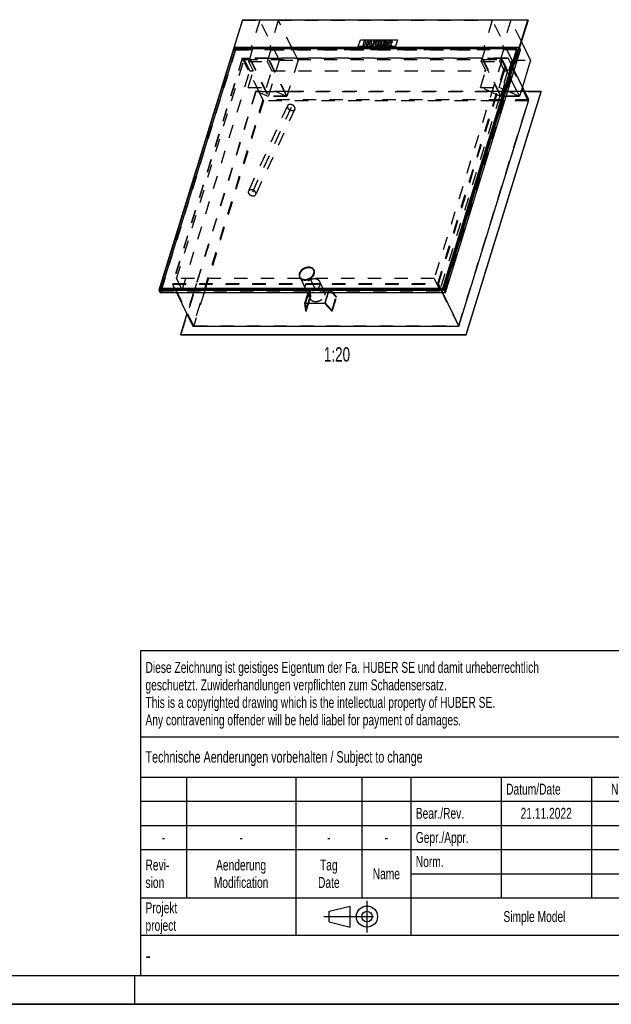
# Model space of a CAD drawing. Header units: millimetres. Extents: x 0 to 8400, y 0 to 5940.
# Tile 2 of 4: x 4200 to 6257, y 0 to 3423. Entities that reach past the tile are written whole.
import ezdxf

# ---------------------------------------------------------------- set-up
doc = ezdxf.new("R2010")
doc.units = ezdxf.units.MM
doc.header["$LTSCALE"] = 462
doc.linetypes.add('CENTER', pattern=[0.6, 0.375, -0.075, 0.075, -0.075])
doc.linetypes.add('HIDDEN', pattern=[0.2, 0.1, -0.1])
doc.layers.get('0').update_dxf_attribs({"linetype": 'CONTINUOUS'})
for name, color, linetype in [('_ACHSEN', 7, 'CONTINUOUS'), ('_KURVEN', 7, 'CONTINUOUS'), ('_ZEICHNUNGSELEM', 7, 'CONTINUOUS'), ('DEFAULT_2', 8, 'HIDDEN')]:
    doc.layers.add(name, color=color, linetype=linetype)
doc.styles.get("Standard").update_dxf_attribs({"font": 'txt', "width": 0.7})
doc.styles.add('TEXTSTYLE_4', font='txt', dxfattribs={"width": 0.8})
doc.styles.add('TEXTSTYLE_5', font='txt')

# ---------------------------------------------------------------- blocks, each defined once
blk = doc.blocks.new('PROJEKTIONSMETHODE_1_BL3', base_point=(5360, 305))
at = {"color": 2, "linetype": 'CENTER'}
for p, q in [((5407.7, 360), (5407.7, 250)), ((5257.3, 305), (5462.7, 305))]:
    blk.add_line(p, q, dxfattribs=at)
at = {"color": 2, "linetype": 'Continuous'}
for p, q in [((5275.7, 323.3), (5349, 341.7)), ((5275.7, 286.7), (5275.7, 323.3)), ((5349, 268.3), (5349, 341.7)), ((5275.7, 286.7), (5349, 268.3))]:
    blk.add_line(p, q, dxfattribs=at)
for radius in [36.7, 18.3]:
    blk.add_circle((5407.7, 305), radius, dxfattribs=at)
blk = doc.blocks.new('*T18')
at = {"color": 3, "linetype": 'Continuous'}
for p, q in [((0, 0), (3680, 0)), ((0, 0), (0, -1130)), ((2400, 0), (2400, -440)), ((3680, 0), (3680, -1130)), ((0, -300), (2400, -300)), ((1800, -300), (1800, -1130)), ((0, -440), (3680, -440)), ((160, -440), (160, -860)), ((540, -440), (540, -990)), ((770, -440), (770, -860)), ((940, -440), (940, -990)), ((1254, -440), (1254, -860)), ((1568, -440), (1568, -860)), ((0, -524), (1800, -524)), ((1800, -580), (3680, -580)), ((0, -608), (1800, -608)), ((0, -692), (1800, -692)), ((1800, -720), (3680, -720)), ((940, -776), (1800, -776)), ((0, -860), (3680, -860)), ((2400, -860), (2400, -1130)), ((3420, -860), (3420, -1130)), ((0, -990), (3680, -990)), ((0, -1130), (3680, -1130))]:
    blk.add_line(p, q, dxfattribs=at)
at = {"layer": '_ZEICHNUNGSELEM', "color": 2, "linetype": 'Continuous', "line_spacing_factor": 0.96}
for s, insert, char_height, width, attachment_point in [('Diese Zeichnung ist geistiges Eigentum der Fa. HUBER SE und damit urheberrechtlich \\Pgeschuetzt. Zuwiderhandlungen verpflichten zum Schadensersatz.\\PThis is a copyrighted drawing which is the intellectual property of HUBER SE.\\PAny contravening offender will be held liabel for payment of damages.', (17.5, -39.8), 38, 4429.714, 1), ('Technische Aenderungen vorbehalten / Subject to change', (17.5, -350), 40, 3049.524, 1), ('ISO 2768-mK', (2100, -351), 38, 665.905, 2), ('Datum/Date', (1271.5, -463), 38, 584.476, 1), ('Name', (1684, -463), 38, 253.333, 2), ('Schachtabdeckung', (2740, -480), 60, 1360, 2), ('Bear./Rev.', (957.5, -547), 38, 544.667, 1), ('21.11.2022', (1411, -547), 38, 530.19, 2), ('hrl', (1684, -547), 38, 155.619, 2), ('manhole cover', (2740, -620), 60, 1128.571, 2), ('Gepr./Appr.', (957.5, -631), 38, 598.952, 1), ('||', (1684, -631), 38, 101.333, 2), ('-', (80, -631), 38, 68.762, 2), ('-', (350, -631), 38, 68.762, 2), ('-', (655, -631), 38, 68.762, 2), ('-', (855, -631), 38, 68.762, 2), ('Norm. ', (957.5, -715), 38, 351.048, 1), ('Revi-\\Psion', (17.5, -726.6), 38, 276.857, 1), ('Aenderung\\PModification', (350, -726.6), 38, 606.19, 2), ('Tag\\PDate', (655, -726.6), 38, 235.238, 2), ('Name', (855, -757), 38, 253.333, 2), ('SD7.1  15-G 1000x1000 H250', (2740, -760), 60, 2325.714, 2), ('Projekt\\Pproject', (17.5, -875.6), 38, 367.333, 1), ('Massstab\\Pscale', (1817.5, -875.6), 38, 448.762, 1), ('Nummer\\Pnumber', (2417.5, -875.6), 38, 372.762, 1), ('Blatt\\Psheet', (3550, -875.6), 38, 275.048, 2), ('Simple Model', (1370, -906), 38, 656.857, 2), ('1:10', (1817.5, -1041), 38, 188.19, 1), ('1/1', (3550, -1041), 38, 159.238, 2)]:
    blk.add_mtext(s, dxfattribs=dict(at, insert=insert, char_height=char_height, width=width, attachment_point=attachment_point))
for s, insert, char_height, width, attachment_point, style in [('52001450', (3402.5, -1020), 80, 1106.667, 3, 'TEXTSTYLE_5'), ('-', (17.5, -1035), 50, 36.667, 1, 'TEXTSTYLE_4')]:
    blk.add_mtext(s, dxfattribs=dict(at, insert=insert, char_height=char_height, width=width, attachment_point=attachment_point, style=style))

msp = doc.modelspace()

# ---------------------------------------------------------------- linework, layer by layer
at = {"color": 7, "linetype": 'Continuous'}
for p, q in [((4974.36, 3422.93), (4683.89, 2482.94)), ((4974.36, 3422.93), (5967.27, 3422.93)), ((5676.79, 2482.94), (5967.27, 3422.93)), ((5967.88, 3421.69), (5967.27, 3422.93)), ((5967.88, 3421.69), (5938.35, 3326.12)), ((4946.19, 3325.8), (4686.21, 2484.5)), ((4950.26, 3321.1), (4693.19, 2489.2)), ((4949.58, 3318.89), (4946.19, 3325.8)), ((5935.41, 3325.8), (4946.19, 3325.8)), ((5928.43, 3321.1), (4950.26, 3321.1)), ((5671.36, 2489.2), (5928.43, 3321.1)), ((5675.43, 2484.5), (5935.41, 3325.8)), ((5928.43, 3321.1), (5929.04, 3319.85)), ((5942.01, 3318.66), (5938.35, 3326.12)), ((5976.64, 3281.82), (5944.75, 3346.83)), ((5671.97, 2487.96), (5929.04, 3319.85)), ((5681.06, 2474.23), (5942.01, 3318.66)), ((5933.1, 3318.34), (5928.57, 3318.34)), ((5976.64, 3281.82), (5948.12, 3189.52)), ((5970.35, 3144.22), (5919.88, 3247.06)), ((5752.44, 2328.78), (6013.39, 3173.2)), ((5753.05, 2327.53), (6014, 3171.96)), ((6013.39, 3173.2), (5956.13, 3173.2)), ((6013.39, 3173.2), (6014, 3171.96)), ((5727.32, 2357.76), (5970.35, 3144.22)), ((5223.1, 2551.55), (5222.49, 2552.8)), ((5174.62, 2527.76), (5174.01, 2529.01)), ((4683.89, 2482.94), (4688.16, 2474.23)), ((4683.89, 2482.94), (5676.79, 2482.94)), ((4686.21, 2484.5), (5675.43, 2484.5)), ((4688.16, 2474.23), (5681.06, 2474.23)), ((4693.46, 2488.65), (4692.18, 2484.5)), ((4693.19, 2489.2), (4693.8, 2487.96)), ((4693.19, 2489.2), (5671.36, 2489.2)), ((4693.8, 2487.96), (5671.97, 2487.96)), ((4745.41, 2474.23), (4802.57, 2357.76)), ((5670.16, 2474.23), (5727.32, 2357.76)), ((5671.36, 2489.2), (5671.97, 2487.96)), ((5676.79, 2482.94), (5681.06, 2474.23)), ((4781.66, 2400.37), (4759.54, 2328.78)), ((4759.54, 2328.78), (4760.15, 2327.53)), ((4759.54, 2328.78), (5752.44, 2328.78)), ((4802.57, 2357.76), (5727.32, 2357.76)), ((5752.44, 2328.78), (5753.05, 2327.53)), ((4760.15, 2327.53), (5753.05, 2327.53)), ((0, 0), (8400, 0))]:
    msp.add_line(p, q, dxfattribs=at)
at = {"color": 5, "linetype": 'Continuous'}
msp.add_line((100, 100), (8300, 100), dxfattribs=at)
at = {"color": 3, "linetype": 'Continuous'}
for p, q in [((4600, 0), (4600, 100)), ((8400, 0), (0, 0))]:
    msp.add_line(p, q, dxfattribs=at)
at = {"color": 7, "linetype": 'Continuous'}
for points, knots in [([(5173.04, 2539.66), (5172.61, 2537.85), (5172.26, 2534.17), (5173.24, 2530.59), (5174.01, 2529.01)], [0, 0, 0, 0, 0.5145726, 1, 1, 1, 1]), ([(5204.79, 2562.05), (5201.28, 2562.05), (5194.1, 2560.78), (5186, 2556.7), (5180.46, 2552.15), (5176.05, 2547.17), (5173.77, 2542.71), (5173.04, 2539.66)], [0, 0, 0, 0, 0.2546281, 0.5187276, 0.6482987, 0.772853, 1, 1, 1, 1]), ([(5191.71, 2519.75), (5196.41, 2519.75), (5203.61, 2521.45), (5211.9, 2526.13), (5217.26, 2530.74), (5221.29, 2536.08), (5223.69, 2541.83), (5224.24, 2547.59), (5223.27, 2551.21), (5222.49, 2552.8)], [0, 0, 0, 0, 0.2699398, 0.4094269, 0.5451067, 0.6729258, 0.7905546, 0.8983622, 1, 1, 1, 1]), ([(5222.49, 2552.8), (5221.79, 2554.22), (5219.83, 2556.91), (5215.65, 2559.88), (5210.49, 2561.68), (5206.73, 2562.05), (5204.79, 2562.05)], [0, 0, 0, 0, 0.2268552, 0.4650458, 0.7220539, 1, 1, 1, 1]), ([(5174.01, 2529.01), (5174.71, 2527.58), (5176.67, 2524.89), (5180.85, 2521.93), (5186.01, 2520.12), (5189.77, 2519.75), (5191.71, 2519.75)], [0, 0, 0, 0, 0.2268552, 0.4650458, 0.7220539, 1, 1, 1, 1])]:
    msp.add_open_spline(points, degree=3, knots=knots, dxfattribs=at)
at = {"layer": '_ACHSEN', "color": 8, "linetype": 'HIDDEN'}
for p, q in [((5224, 2551.99), (5223.39, 2553.24)), ((5177.13, 2522.82), (4745.56, 2522.82)), ((5173.72, 2527.32), (5173.11, 2528.57)), ((5185.37, 2506.03), (5177.13, 2522.82)), ((5194.24, 2487.96), (5185.37, 2506.03)), ((5641.75, 2522.82), (5210.18, 2522.82)), ((5218.42, 2506.03), (5210.18, 2522.82)), ((5227.28, 2487.96), (5218.42, 2506.03)), ((5246.55, 2506.03), (5243.52, 2512.21)), ((5255.42, 2487.96), (5246.55, 2506.03)), ((5196.66, 2483.03), (4765.08, 2483.03)), ((5194.74, 2484.5), (5193.25, 2487.54)), ((5195.94, 2484.5), (5194.24, 2487.96)), ((5195.46, 2483.03), (5194.74, 2484.5)), ((5199.78, 2474.23), (5195.46, 2483.03)), ((5196.66, 2483.03), (5195.94, 2484.5)), ((5210.33, 2452.73), (5199.78, 2474.23)), ((5228.98, 2484.5), (5227.28, 2487.96)), ((5229.7, 2483.03), (5228.98, 2484.5)), ((5661.27, 2483.03), (5229.7, 2483.03)), ((5257.12, 2484.5), (5255.42, 2487.96)), ((5257.84, 2483.03), (5257.12, 2484.5)), ((5260.6, 2477.4), (5257.84, 2483.03))]:
    msp.add_line(p, q, dxfattribs=at)
for centre, radius, start, end in [((5193.28, 2533.41), 21.15, 162.82507, 164.23364), ((5210.91, 2545.57), 14.58, 26.13886, 28.54528), ((5205.37, 2545.39), 19.23, 346.49786, 348.05531), ((5186.82, 2533.75), 14.59, 203.3836, 206.13797), ((5247.32, 2470.9), 14.79, 13.0439, 26.0848)]:
    msp.add_arc(centre, radius, start, end, dxfattribs=at)
at = {"layer": '_ACHSEN', "color": 7, "linetype": 'Continuous'}
for centre, start, end in [((5210.86, 2545.55), 28.54658, 31.54782), ((5186.86, 2533.77), 200.72912, 203.38265)]:
    msp.add_arc(centre, 14.63, start, end, dxfattribs=at)
for points, knots in [([(5172.46, 2540.9), (5171.82, 2538.83), (5171.34, 2535.58), (5171.96, 2531.4), (5172.67, 2529.47), (5173.11, 2528.57)], [0, 0, 0, 0, 0.5161113, 0.7604342, 1, 1, 1, 1]), ([(5172.92, 2539.16), (5172.42, 2537.39), (5171.9, 2533.8), (5172.56, 2530.21), (5173.18, 2528.59)], [0, 0, 0, 0, 0.5156782, 1, 1, 1, 1]), ([(5223.39, 2553.24), (5222.91, 2554.2), (5221.74, 2556.05), (5218.54, 2559.25), (5213.05, 2562.08), (5205.3, 2563.2), (5196.93, 2562.16), (5190.09, 2559.61), (5185, 2556.64), (5178.42, 2551.72), (5174.02, 2545.96), (5172.46, 2540.9)], [0, 0, 0, 0, 0.0509115, 0.1029645, 0.2135632, 0.3362482, 0.4697974, 0.6094202, 0.6796156, 0.7488696, 1, 1, 1, 1]), ([(5173.11, 2528.57), (5173.59, 2527.6), (5174.76, 2525.76), (5177.96, 2522.55), (5183.45, 2519.73), (5191.2, 2518.61), (5199.57, 2519.64), (5206.41, 2522.2), (5211.5, 2525.16), (5218.08, 2530.08), (5222.48, 2535.85), (5224.04, 2540.9)], [0, 0, 0, 0, 0.0509115, 0.1029645, 0.2135632, 0.3362482, 0.4697974, 0.6094202, 0.6796156, 0.7488696, 1, 1, 1, 1]), ([(5223.33, 2553.2), (5222.42, 2554.68), (5219.97, 2557.42), (5216.79, 2559.2), (5215.07, 2559.89)], [0, 0, 0, 0, 0.4842044, 1, 1, 1, 1]), ([(5224.18, 2541.41), (5224.55, 2543.14), (5224.79, 2546.65), (5223.84, 2550.05), (5223.1, 2551.55)], [0, 0, 0, 0, 0.5134471, 1, 1, 1, 1]), ([(5224.04, 2540.9), (5224.68, 2542.98), (5225.16, 2546.23), (5224.54, 2550.41), (5223.83, 2552.33), (5223.39, 2553.24)], [0, 0, 0, 0, 0.5161113, 0.7604342, 1, 1, 1, 1]), ([(5174.62, 2527.76), (5175.36, 2526.25), (5177.49, 2523.4), (5180.43, 2521.44), (5182.04, 2520.67)], [0, 0, 0, 0, 0.4864183, 1, 1, 1, 1])]:
    msp.add_open_spline(points, degree=3, knots=knots, dxfattribs=at)
at = {"layer": '_ACHSEN', "color": 8, "linetype": 'HIDDEN'}
for points, knots in [([(5205.4, 2560.81), (5200.7, 2560.81), (5193.5, 2559.11), (5185.21, 2554.43), (5179.85, 2549.82), (5175.82, 2544.48), (5173.42, 2538.73), (5172.87, 2532.97), (5173.84, 2529.35), (5174.62, 2527.76)], [0, 0, 0, 0, 0.2699398, 0.4094269, 0.5451067, 0.6729258, 0.7905546, 0.8983622, 1, 1, 1, 1]), ([(5215.07, 2559.89), (5211.35, 2561.38), (5204.88, 2562.04), (5196.5, 2560.5), (5190.12, 2558.1), (5184.26, 2554.61), (5177.81, 2549), (5174.26, 2543.51), (5173.07, 2539.66)], [0, 0, 0, 0, 0.2352861, 0.3651691, 0.4989674, 0.6329248, 0.7632601, 1, 1, 1, 1]), ([(5192.32, 2518.51), (5195.83, 2518.51), (5203.01, 2519.79), (5211.11, 2523.86), (5216.65, 2528.41), (5221.06, 2533.39), (5223.34, 2537.85), (5224.07, 2540.9)], [0, 0, 0, 0, 0.2546281, 0.5187276, 0.6482987, 0.772853, 1, 1, 1, 1]), ([(5223.1, 2551.55), (5222.4, 2552.98), (5220.44, 2555.67), (5216.26, 2558.63), (5211.1, 2560.44), (5207.34, 2560.81), (5205.4, 2560.81)], [0, 0, 0, 0, 0.2268552, 0.4650458, 0.7220539, 1, 1, 1, 1]), ([(5210.18, 2522.82), (5213.6, 2524.81), (5219.58, 2529.6), (5223.6, 2536.25), (5224.65, 2539.66)], [0, 0, 0, 0, 0.5258768, 1, 1, 1, 1]), ([(5224.65, 2539.66), (5225.29, 2541.73), (5225.77, 2544.98), (5225.15, 2549.16), (5224.44, 2551.09), (5224, 2551.99)], [0, 0, 0, 0, 0.5161113, 0.7604342, 1, 1, 1, 1]), ([(5173.72, 2527.32), (5173.93, 2526.9), (5174.84, 2525.25), (5176.08, 2523.77), (5177.13, 2522.82)], [0, 0, 0, 0, 0.2478635, 1, 1, 1, 1]), ([(5177.13, 2522.82), (5178.05, 2521.99), (5180.13, 2520.49), (5183.74, 2518.9), (5187.78, 2517.93), (5193.72, 2517.5), (5201.51, 2518.69), (5207.39, 2521.2), (5210.18, 2522.82)], [0, 0, 0, 0, 0.1056676, 0.2170969, 0.3351133, 0.4596885, 0.7243293, 1, 1, 1, 1]), ([(5177.13, 2522.82), (5178.05, 2521.99), (5180.13, 2520.49), (5183.74, 2518.9), (5187.78, 2517.93), (5193.72, 2517.5), (5201.51, 2518.69), (5207.39, 2521.2), (5210.18, 2522.82)], [0, 0, 0, 0, 0.1056676, 0.2170969, 0.3351133, 0.4596885, 0.7243293, 1, 1, 1, 1]), ([(5182.04, 2520.67), (5182.79, 2520.31), (5186.07, 2519), (5189.64, 2518.51), (5192.32, 2518.51)], [0, 0, 0, 0, 0.23708, 1, 1, 1, 1]), ([(5192.59, 2499.88), (5191.95, 2497.8), (5191.47, 2494.55), (5192.1, 2490.37), (5192.8, 2488.45), (5193.25, 2487.54)], [0, 0, 0, 0, 0.5161113, 0.7604342, 1, 1, 1, 1]), ([(5243.52, 2512.21), (5243.05, 2513.17), (5241.87, 2515.02), (5238.67, 2518.23), (5233.19, 2521.05), (5225.43, 2522.17), (5217.07, 2521.14), (5210.23, 2518.58), (5205.13, 2515.61), (5198.55, 2510.7), (5194.16, 2504.93), (5192.59, 2499.88)], [0, 0, 0, 0, 0.0509115, 0.1029645, 0.2135632, 0.3362482, 0.4697974, 0.6094202, 0.6796156, 0.7488696, 1, 1, 1, 1]), ([(5229.7, 2483.03), (5233.12, 2485.03), (5239.1, 2489.82), (5243.12, 2496.47), (5244.17, 2499.88)], [0, 0, 0, 0, 0.5258768, 1, 1, 1, 1]), ([(5244.17, 2499.88), (5244.81, 2501.95), (5245.29, 2505.2), (5244.67, 2509.38), (5243.96, 2511.31), (5243.52, 2512.21)], [0, 0, 0, 0, 0.5161113, 0.7604342, 1, 1, 1, 1]), ([(5193.25, 2487.54), (5193.45, 2487.12), (5194.37, 2485.46), (5195.6, 2483.99), (5196.66, 2483.03)], [0, 0, 0, 0, 0.2478635, 1, 1, 1, 1]), ([(5209.68, 2465.07), (5209.03, 2462.99), (5208.55, 2459.74), (5209.18, 2455.56), (5209.88, 2453.63), (5210.33, 2452.73)], [0, 0, 0, 0, 0.5161113, 0.7604342, 1, 1, 1, 1]), ([(5260.6, 2477.4), (5260.13, 2478.36), (5258.95, 2480.21), (5255.75, 2483.42), (5250.27, 2486.24), (5242.51, 2487.36), (5234.15, 2486.33), (5227.31, 2483.77), (5222.21, 2480.8), (5215.64, 2475.89), (5211.24, 2470.12), (5209.68, 2465.07)], [0, 0, 0, 0, 0.0509115, 0.1029645, 0.2135632, 0.3362482, 0.4697974, 0.6094202, 0.6796156, 0.7488696, 1, 1, 1, 1]), ([(5210.33, 2452.73), (5210.8, 2451.77), (5211.98, 2449.92), (5215.18, 2446.71), (5220.66, 2443.89), (5228.42, 2442.77), (5236.78, 2443.8), (5243.62, 2446.36), (5248.72, 2449.33), (5255.29, 2454.25), (5259.69, 2460.01), (5261.25, 2465.07)], [0, 0, 0, 0, 0.0509115, 0.1029645, 0.2135632, 0.3362482, 0.4697974, 0.6094202, 0.6796156, 0.7488696, 1, 1, 1, 1]), ([(5261.25, 2465.07), (5261.72, 2466.59), (5262.31, 2469.65), (5262.06, 2472.78), (5261.73, 2474.24)], [0, 0, 0, 0, 0.5150137, 1, 1, 1, 1])]:
    msp.add_open_spline(points, degree=3, knots=knots, dxfattribs=at)
at = {"layer": '_KURVEN', "color": 4, "linetype": 'Continuous'}
for p, q in [((5377.54, 3329.71), (5384.8, 3353.21)), ((5506.48, 3329.71), (5377.54, 3329.71)), ((5384.8, 3353.21), (5513.75, 3353.21)), ((5398.24, 3349.3), (5393.4, 3333.63)), ((5393.4, 3333.63), (5399.09, 3333.63)), ((5403.93, 3349.3), (5398.24, 3349.3)), ((5399.09, 3333.63), (5401.05, 3339.97)), ((5401.05, 3339.97), (5407.27, 3339.97)), ((5402.24, 3343.81), (5403.93, 3349.3)), ((5408.46, 3343.81), (5402.24, 3343.81)), ((5407.27, 3339.97), (5405.31, 3333.63)), ((5405.31, 3333.63), (5411.03, 3333.63)), ((5410.15, 3349.3), (5408.46, 3343.81)), ((5415.87, 3349.3), (5410.15, 3349.3)), ((5411.03, 3333.63), (5415.87, 3349.3)), ((5419.66, 3349.3), (5416.78, 3339.96)), ((5425.34, 3349.3), (5419.66, 3349.3)), ((5422.39, 3339.73), (5425.34, 3349.3)), ((5431.64, 3349.3), (5428.68, 3339.73)), ((5437.32, 3349.3), (5431.64, 3349.3)), ((5434.43, 3339.96), (5437.32, 3349.3)), ((5441.1, 3349.3), (5436.26, 3333.63)), ((5436.26, 3333.63), (5446.09, 3333.63)), ((5451.76, 3349.3), (5441.1, 3349.3)), ((5443.04, 3337), (5444.02, 3340.17)), ((5445.94, 3337), (5443.04, 3337)), ((5444.02, 3340.17), (5446.91, 3340.17)), ((5444.94, 3343.15), (5445.86, 3346.12)), ((5447.42, 3343.15), (5444.94, 3343.15)), ((5445.86, 3346.12), (5448.38, 3346.12)), ((5461.09, 3349.3), (5456.25, 3333.63)), ((5456.25, 3333.63), (5471.78, 3333.63)), ((5476.35, 3349.3), (5461.09, 3349.3)), ((5463.05, 3337.18), (5464.01, 3340.27)), ((5472.88, 3337.18), (5463.05, 3337.18)), ((5464.01, 3340.27), (5472.87, 3340.27)), ((5464.99, 3343.46), (5465.76, 3345.95)), ((5473.85, 3343.46), (5464.99, 3343.46)), ((5465.76, 3345.95), (5475.31, 3345.95)), ((5471.78, 3333.63), (5472.88, 3337.18)), ((5472.87, 3340.27), (5473.85, 3343.46)), ((5479.77, 3349.3), (5474.92, 3333.63)), ((5474.92, 3333.63), (5480.64, 3333.63)), ((5475.31, 3345.95), (5476.35, 3349.3)), ((5489.25, 3349.3), (5479.77, 3349.3)), ((5480.64, 3333.63), (5482.61, 3339.99)), ((5482.61, 3339.99), (5483.11, 3339.99)), ((5483.52, 3342.95), (5484.51, 3346.13)), ((5485.92, 3342.95), (5483.52, 3342.95)), ((5484.51, 3346.13), (5487.01, 3346.13)), ((5485.05, 3338.42), (5486.61, 3333.63)), ((5486.61, 3333.63), (5493.04, 3333.63)), ((5493.04, 3333.63), (5491.68, 3338.16)), ((5513.75, 3353.21), (5506.48, 3329.71))]:
    msp.add_line(p, q, dxfattribs=at)
at = {"layer": '_KURVEN', "color": 8, "linetype": 'HIDDEN'}
msp.add_line((5144.11, 3117.72), (5008.18, 2821.01), dxfattribs=at)
at = {"layer": '_KURVEN', "color": 4, "linetype": 'Continuous'}
for points in [[(5416.48, 3337.3), (5416.44, 3338.31), (5416.54, 3339.19), (5416.78, 3339.96)], [(5417.14, 3335.5), (5416.73, 3336.09), (5416.51, 3336.69), (5416.48, 3337.3)], [(5418.68, 3334.15), (5418.06, 3334.47), (5417.55, 3334.92), (5417.14, 3335.5)], [(5421.14, 3333.52), (5420.11, 3333.63), (5419.28, 3333.83), (5418.68, 3334.15)], [(5424.03, 3333.36), (5423.12, 3333.36), (5422.16, 3333.42), (5421.14, 3333.52)], [(5422.39, 3339.73), (5422.12, 3338.88), (5422.2, 3338.21), (5422.6, 3337.73)], [(5422.6, 3337.73), (5423, 3337.25), (5423.71, 3337.02), (5424.7, 3337.02)], [(5428.17, 3333.88), (5426.96, 3333.54), (5425.57, 3333.36), (5424.03, 3333.36)], [(5424.7, 3337.02), (5425.68, 3337.02), (5426.52, 3337.25), (5427.22, 3337.72)], [(5427.22, 3337.72), (5427.92, 3338.19), (5428.42, 3338.87), (5428.68, 3339.73)], [(5430.85, 3335.18), (5429.92, 3334.56), (5429.04, 3334.13), (5428.17, 3333.88)], [(5433.11, 3337.34), (5432.51, 3336.51), (5431.77, 3335.8), (5430.85, 3335.18)], [(5434.43, 3339.96), (5434.15, 3339.03), (5433.7, 3338.16), (5433.11, 3337.34)], [(5445.94, 3337), (5446.93, 3337), (5447.66, 3337.13), (5448.15, 3337.43)], [(5448.7, 3333.84), (5447.37, 3333.69), (5446.5, 3333.63), (5446.09, 3333.63)], [(5448.87, 3339.74), (5448.55, 3340.02), (5447.91, 3340.17), (5446.91, 3340.17)], [(5447.42, 3343.15), (5448.3, 3343.15), (5448.95, 3343.28), (5449.39, 3343.54)], [(5448.15, 3337.43), (5448.65, 3337.73), (5448.97, 3338.13), (5449.13, 3338.63)], [(5450.07, 3345.74), (5449.79, 3345.99), (5449.23, 3346.12), (5448.38, 3346.12)], [(5451.02, 3334.35), (5450.47, 3334.12), (5449.69, 3333.95), (5448.7, 3333.84)], [(5449.13, 3338.63), (5449.27, 3339.09), (5449.18, 3339.46), (5448.87, 3339.74)], [(5449.39, 3343.54), (5449.82, 3343.79), (5450.11, 3344.18), (5450.26, 3344.67)], [(5450.26, 3344.67), (5450.4, 3345.12), (5450.34, 3345.48), (5450.07, 3345.74)], [(5453.32, 3335.9), (5452.67, 3335.24), (5451.9, 3334.73), (5451.02, 3334.35)], [(5451.76, 3349.3), (5453.53, 3349.3), (5454.77, 3348.92), (5455.49, 3348.17)], [(5454.32, 3343.01), (5453.72, 3342.56), (5452.95, 3342.22), (5452, 3341.96)], [(5452, 3341.96), (5453.24, 3341.69), (5454.06, 3341.23), (5454.49, 3340.56)], [(5454.66, 3338.09), (5454.41, 3337.27), (5453.96, 3336.54), (5453.32, 3335.9)], [(5456.07, 3345.4), (5455.78, 3344.47), (5455.2, 3343.67), (5454.32, 3343.01)], [(5454.49, 3340.56), (5454.91, 3339.9), (5454.97, 3339.08), (5454.66, 3338.09)], [(5455.49, 3348.17), (5456.22, 3347.43), (5456.41, 3346.5), (5456.07, 3345.4)], [(5484.38, 3339.62), (5484.05, 3339.86), (5483.62, 3339.99), (5483.11, 3339.99)], [(5485.05, 3338.42), (5484.85, 3339.04), (5484.63, 3339.43), (5484.38, 3339.62)], [(5485.92, 3342.95), (5486.17, 3342.95), (5486.69, 3343.01), (5487.49, 3343.15)], [(5489, 3345.72), (5488.71, 3345.99), (5488.04, 3346.13), (5487.01, 3346.13)], [(5487.49, 3343.15), (5487.89, 3343.23), (5488.24, 3343.39), (5488.57, 3343.65)], [(5488.57, 3343.65), (5488.88, 3343.91), (5489.1, 3344.22), (5489.21, 3344.56)], [(5489.21, 3344.56), (5489.36, 3345.06), (5489.29, 3345.45), (5489, 3345.72)], [(5491.42, 3341.16), (5490.86, 3340.91), (5490.13, 3340.7), (5489.22, 3340.54)], [(5489.22, 3340.54), (5489.84, 3340.34), (5490.28, 3340.15), (5490.53, 3339.96)], [(5489.25, 3349.3), (5491.01, 3349.3), (5492.32, 3349.17), (5493.17, 3348.91)], [(5490.53, 3339.96), (5490.7, 3339.83), (5490.92, 3339.56), (5491.19, 3339.13)], [(5491.19, 3339.13), (5491.45, 3338.72), (5491.61, 3338.4), (5491.68, 3338.16)], [(5493.69, 3342.69), (5493.06, 3342.06), (5492.3, 3341.55), (5491.42, 3341.16)], [(5493.17, 3348.91), (5494.02, 3348.65), (5494.61, 3348.17), (5494.97, 3347.48)], [(5495.05, 3344.95), (5494.77, 3344.07), (5494.32, 3343.32), (5493.69, 3342.69)], [(5494.97, 3347.48), (5495.32, 3346.78), (5495.35, 3345.94), (5495.05, 3344.95)]]:
    msp.add_open_spline(points, degree=3, dxfattribs=at)
at = {"layer": 'DEFAULT_2', "color": 8, "linetype": 'HIDDEN'}
for p, q in [((4974.97, 3421.69), (4974.36, 3422.93)), ((4974.97, 3421.69), (4945.44, 3326.12)), ((4974.97, 3421.69), (5034.84, 3421.69)), ((5034.84, 3421.69), (5005.31, 3326.12)), ((5103.48, 3281.82), (5034.84, 3421.69)), ((5099.32, 3421.69), (5069.79, 3326.12)), ((5099.32, 3421.69), (5843.54, 3421.69)), ((5148.68, 3321.1), (5099.32, 3421.69)), ((5843.54, 3421.69), (5814, 3326.12)), ((5912.17, 3281.82), (5843.54, 3421.69)), ((5908.01, 3421.69), (5878.48, 3326.12)), ((5967.88, 3421.69), (5908.01, 3421.69)), ((5944.75, 3346.83), (5908.01, 3421.69)), ((4949.1, 3318.66), (4945.44, 3326.12)), ((4945.44, 3326.12), (5005.31, 3326.12)), ((4950.26, 3321.1), (4950.87, 3319.85)), ((5005.31, 3326.12), (5008.97, 3318.66)), ((5069.79, 3326.12), (5814, 3326.12)), ((5073.45, 3318.66), (5069.79, 3326.12)), ((5167.95, 3281.82), (5148.68, 3321.1)), ((5814, 3326.12), (5817.66, 3318.66)), ((5878.48, 3326.12), (5938.35, 3326.12)), ((5882.14, 3318.66), (5878.48, 3326.12)), ((5939.07, 3318.34), (5935.41, 3325.8)), ((4949.1, 3318.66), (4688.16, 2474.23)), ((4949.85, 3318.34), (4693.46, 2488.65)), ((4950.87, 3319.85), (4693.8, 2487.96)), ((4974.23, 3289.68), (4731.19, 2503.22)), ((4974.97, 3289.35), (4732.91, 2506.03)), ((4949.1, 3318.66), (5008.97, 3318.66)), ((4949.85, 3318.34), (4949.58, 3318.89)), ((5928.57, 3318.34), (4949.85, 3318.34)), ((5929.04, 3319.85), (4950.87, 3319.85)), ((4974.23, 3289.68), (5000.02, 3289.68)), ((4974.23, 3289.68), (5045.61, 3144.22)), ((5896.03, 3289.35), (4974.97, 3289.35)), ((5033.65, 3169.77), (4974.97, 3289.35)), ((4999.53, 3288.11), (4996.26, 3277.54)), ((4999.53, 3288.11), (5064.51, 3155.71)), ((5064.01, 3288.11), (4999.53, 3288.11)), ((5008.97, 3318.66), (5000.02, 3289.68)), ((5000.02, 3289.68), (5064.99, 3157.27)), ((5064.01, 3288.11), (5060.74, 3277.54)), ((5128.98, 3155.71), (5064.01, 3288.11)), ((5073.45, 3318.66), (5064.49, 3289.68)), ((5064.49, 3289.68), (5808.71, 3289.68)), ((5129.46, 3157.27), (5064.49, 3289.68)), ((5073.45, 3318.66), (5817.66, 3318.66)), ((5653.97, 2506.03), (5896.03, 3289.35)), ((5655.94, 2503.22), (5898.97, 3289.68)), ((5679.09, 2477.04), (5939.07, 3318.34)), ((5804.96, 3277.54), (5808.22, 3288.11)), ((5873.2, 3155.71), (5808.22, 3288.11)), ((5872.7, 3288.11), (5808.22, 3288.11)), ((5817.66, 3318.66), (5808.71, 3289.68)), ((5808.71, 3289.68), (5873.68, 3157.27)), ((5869.43, 3277.54), (5872.7, 3288.11)), ((5872.7, 3288.11), (5886.78, 3259.41)), ((5882.14, 3318.66), (5873.18, 3289.68)), ((5873.18, 3289.68), (5898.97, 3289.68)), ((5938.16, 3157.27), (5873.18, 3289.68)), ((5942.01, 3318.66), (5882.14, 3318.66)), ((5968.63, 3141.41), (5896.03, 3289.35)), ((5911.7, 3263.74), (5898.97, 3289.68)), ((5939.07, 3318.34), (5933.1, 3318.34)), ((4745.56, 2522.82), (4981.09, 3284.99)), ((4981.09, 3284.99), (5877.28, 3284.99)), ((4981.09, 3284.99), (5000.61, 3245.21)), ((4996.26, 3277.54), (5060.74, 3277.54)), ((4996.26, 3277.54), (5012.13, 3245.21)), ((5060.74, 3277.54), (5076.6, 3245.21)), ((5064.99, 3157.27), (5103.48, 3281.82)), ((5103.48, 3281.82), (5167.95, 3281.82)), ((5167.95, 3281.82), (5129.46, 3157.27)), ((5877.28, 3284.99), (5641.75, 2522.82)), ((5804.96, 3277.54), (5869.43, 3277.54)), ((5804.96, 3277.54), (5820.82, 3245.21)), ((5869.43, 3277.54), (5885.29, 3245.21)), ((5873.68, 3157.27), (5912.17, 3281.82)), ((5877.28, 3284.99), (5887.96, 3263.23)), ((5886.78, 3259.41), (5895.62, 3241.39)), ((5887.96, 3263.23), (5896.8, 3245.21)), ((5914.48, 3258.07), (5911.7, 3263.74)), ((5912.17, 3281.82), (5976.64, 3281.82)), ((5919.88, 3247.06), (5914.48, 3258.07)), ((4765.08, 2483.03), (5000.61, 3245.21)), ((4994.35, 3187.7), (5012.13, 3245.21)), ((5000.61, 3245.21), (5012.13, 3245.21)), ((5058.83, 3187.7), (5076.6, 3245.21)), ((5076.6, 3245.21), (5820.82, 3245.21)), ((5896.8, 3245.21), (5662.8, 2487.96)), ((5803.04, 3187.7), (5820.82, 3245.21)), ((5867.52, 3187.7), (5885.29, 3245.21)), ((5885.29, 3245.21), (5896.8, 3245.21)), ((5895.62, 3241.39), (5901.25, 3229.92)), ((5901.25, 3229.92), (5904.03, 3224.26)), ((5904.03, 3224.26), (5909.43, 3213.25)), ((4994.35, 3187.7), (5058.83, 3187.7)), ((5064.51, 3155.71), (4994.35, 3187.7)), ((5128.98, 3155.71), (5058.83, 3187.7)), ((5803.04, 3187.7), (5867.52, 3187.7)), ((5857.02, 3163.09), (5803.04, 3187.7)), ((5877.61, 3183.09), (5867.52, 3187.7)), ((5909.43, 3213.25), (5937.67, 3155.71)), ((5948.12, 3189.52), (5938.16, 3157.27)), ((5021.09, 3171.96), (4760.15, 2327.53)), ((5020.48, 3173.2), (4814.31, 2506.03)), ((5020.48, 3173.2), (5021.09, 3171.96)), ((5026.14, 3173.2), (5020.48, 3173.2)), ((6014, 3171.96), (5021.09, 3171.96)), ((5134.39, 3173.2), (5026.14, 3173.2)), ((5047.57, 3141.41), (5033.65, 3169.77)), ((5128.98, 3155.71), (5064.51, 3155.71)), ((5129.46, 3157.27), (5064.99, 3157.27)), ((5834.83, 3173.2), (5134.39, 3173.2)), ((5860.14, 3173.2), (5834.83, 3173.2)), ((5869.65, 3157.33), (5857.02, 3163.09)), ((5874.55, 3173.2), (5860.14, 3173.2)), ((5873.2, 3155.71), (5869.65, 3157.33)), ((5878.32, 3155.71), (5873.2, 3155.71)), ((5938.16, 3157.27), (5873.68, 3157.27)), ((5883.72, 3173.2), (5874.55, 3173.2)), ((5885.65, 3179.43), (5877.61, 3183.09)), ((5882.85, 3155.71), (5878.32, 3155.71)), ((5891.65, 3155.71), (5882.85, 3155.71)), ((5888.26, 3173.2), (5883.72, 3173.2)), ((5889.62, 3177.62), (5885.65, 3179.43)), ((5897.06, 3173.2), (5888.26, 3173.2)), ((5897.33, 3174.1), (5889.62, 3177.62)), ((5937.67, 3155.71), (5891.65, 3155.71)), ((5943.08, 3173.2), (5897.06, 3173.2)), ((5937.67, 3155.71), (5897.33, 3174.1)), ((5956.13, 3173.2), (5943.08, 3173.2)), ((5045.61, 3144.22), (4802.57, 2357.76)), ((5047.57, 3141.41), (4851.23, 2506.03)), ((5131.38, 3123.55), (4995.45, 2826.85)), ((5970.35, 3144.22), (5045.61, 3144.22)), ((5850.32, 3141.41), (5047.57, 3141.41)), ((5726.57, 2358.08), (5968.63, 3141.41)), ((5864.73, 3141.41), (5850.32, 3141.41)), ((5873.9, 3141.41), (5864.73, 3141.41)), ((5878.43, 3141.41), (5873.9, 3141.41)), ((5887.23, 3141.41), (5878.43, 3141.41)), ((5968.63, 3141.41), (5887.23, 3141.41)), ((5156.84, 3111.89), (5020.9, 2815.18)), ((4731.19, 2503.22), (5655.94, 2503.22)), ((4731.19, 2503.22), (4738.68, 2487.96)), ((4805.51, 2358.08), (4732.91, 2506.03)), ((4732.91, 2506.03), (5653.97, 2506.03)), ((4745.56, 2522.82), (4753.8, 2506.03)), ((4753.8, 2506.03), (4762.67, 2487.96)), ((4814.31, 2506.03), (4808.73, 2487.96)), ((4851.23, 2506.03), (4845.64, 2487.96)), ((5641.75, 2522.82), (5649.99, 2506.03)), ((5649.99, 2506.03), (5658.86, 2487.96)), ((5726.57, 2358.08), (5653.97, 2506.03)), ((5655.94, 2503.22), (5663.42, 2487.96)), ((4689.87, 2477.04), (4686.21, 2484.5)), ((4692.18, 2484.5), (4689.87, 2477.04)), ((4689.87, 2477.04), (5679.09, 2477.04)), ((4738.68, 2487.96), (4740.37, 2484.5)), ((4740.37, 2484.5), (4745.41, 2474.23)), ((4762.67, 2487.96), (4764.36, 2484.5)), ((4764.36, 2484.5), (4765.08, 2483.03)), ((4804.48, 2474.23), (4781.66, 2400.37)), ((4807.2, 2483.03), (4804.48, 2474.23)), ((4841.4, 2474.23), (4805.51, 2358.08)), ((4807.66, 2484.5), (4807.2, 2483.03)), ((4808.73, 2487.96), (4807.66, 2484.5)), ((4844.12, 2483.03), (4841.4, 2474.23)), ((4844.57, 2484.5), (4844.12, 2483.03)), ((4845.64, 2487.96), (4844.57, 2484.5)), ((5192.07, 2437.34), (5202.04, 2469.61)), ((5194.09, 2436.1), (5209.1, 2484.66)), ((5202.04, 2469.61), (5203.47, 2474.23)), ((5203.47, 2474.23), (5206.65, 2484.5)), ((5206.65, 2484.5), (5207.08, 2485.9)), ((5209.67, 2458.25), (5207.08, 2485.9)), ((5207.08, 2485.9), (5256.43, 2485.9)), ((5276.42, 2484.66), (5209.1, 2484.66)), ((5209.1, 2484.66), (5209.12, 2484.5)), ((5209.12, 2484.5), (5210.08, 2474.23)), ((5210.08, 2474.23), (5211.61, 2457.93)), ((5256.43, 2485.9), (5277.23, 2485.9)), ((5261.42, 2436.1), (5276.42, 2484.66)), ((5262.22, 2437.34), (5273.62, 2474.23)), ((5273.62, 2474.23), (5276.34, 2483.03)), ((5276.34, 2483.03), (5276.79, 2484.5)), ((5300.15, 2457.93), (5276.42, 2484.66)), ((5276.79, 2484.5), (5277.23, 2485.9)), ((5277.23, 2485.9), (5278.47, 2484.5)), ((5278.47, 2484.5), (5279.78, 2483.03)), ((5279.78, 2483.03), (5287.59, 2474.23)), ((5287.59, 2474.23), (5301.78, 2458.25)), ((5658.86, 2487.96), (5660.55, 2484.5)), ((5660.55, 2484.5), (5661.27, 2483.03)), ((5661.73, 2484.5), (5661.27, 2483.03)), ((5662.8, 2487.96), (5661.73, 2484.5)), ((5663.42, 2487.96), (5665.12, 2484.5)), ((5665.12, 2484.5), (5670.16, 2474.23)), ((5679.09, 2477.04), (5675.43, 2484.5)), ((5194.66, 2409.69), (5192.07, 2437.34)), ((5192.07, 2437.34), (5262.22, 2437.34)), ((5261.42, 2436.1), (5194.09, 2436.1)), ((5194.09, 2436.1), (5196.6, 2409.37)), ((5194.66, 2409.69), (5209.67, 2458.25)), ((5196.6, 2409.37), (5210.13, 2453.14)), ((5211.61, 2457.93), (5209.67, 2458.25)), ((5210.13, 2453.14), (5211.61, 2457.93)), ((5285.15, 2409.37), (5261.42, 2436.1)), ((5262.22, 2437.34), (5286.77, 2409.69)), ((5285.15, 2409.37), (5300.15, 2457.93)), ((5286.77, 2409.69), (5301.78, 2458.25)), ((5301.78, 2458.25), (5300.15, 2457.93)), ((5196.6, 2409.37), (5194.66, 2409.69)), ((5286.77, 2409.69), (5285.15, 2409.37)), ((4805.51, 2358.08), (5726.57, 2358.08))]:
    msp.add_line(p, q, dxfattribs=at)
for points, knots in [([(5131.38, 3123.55), (5131.01, 3122.74), (5130.58, 3120.91), (5130.96, 3118.02), (5132.28, 3115.16), (5135.2, 3111.53), (5140.34, 3108.16), (5145.22, 3107.05), (5147.64, 3107.05)], [0, 0, 0, 0, 0.0998646, 0.2063707, 0.3234114, 0.4513735, 0.7272034, 1, 1, 1, 1]), ([(5140.58, 3128.39), (5139.55, 3128.39), (5137.58, 3128.19), (5134.88, 3127.25), (5132.71, 3125.7), (5131.72, 3124.29), (5131.38, 3123.55)], [0, 0, 0, 0, 0.281123, 0.539147, 0.7760282, 1, 1, 1, 1]), ([(5156.84, 3111.89), (5157.21, 3112.69), (5157.64, 3114.52), (5157.26, 3117.41), (5155.94, 3120.28), (5153.02, 3123.91), (5147.88, 3127.28), (5143, 3128.39), (5140.58, 3128.39)], [0, 0, 0, 0, 0.0998646, 0.2063707, 0.3234114, 0.4513735, 0.7272034, 1, 1, 1, 1]), ([(5147.64, 3107.05), (5148.67, 3107.05), (5150.64, 3107.24), (5153.34, 3108.19), (5155.51, 3109.73), (5156.5, 3111.14), (5156.84, 3111.89)], [0, 0, 0, 0, 0.281123, 0.539147, 0.7760282, 1, 1, 1, 1]), ([(4995.45, 2826.85), (4995.08, 2826.04), (4994.65, 2824.21), (4995.03, 2821.32), (4996.35, 2818.45), (4999.26, 2814.83), (5004.41, 2811.45), (5009.29, 2810.35), (5011.71, 2810.35)], [0, 0, 0, 0, 0.0998646, 0.2063707, 0.3234114, 0.4513735, 0.7272034, 1, 1, 1, 1]), ([(5004.65, 2831.68), (5003.62, 2831.68), (5001.64, 2831.49), (4998.94, 2830.55), (4996.78, 2829), (4995.79, 2827.59), (4995.45, 2826.85)], [0, 0, 0, 0, 0.281123, 0.539147, 0.7760282, 1, 1, 1, 1]), ([(5020.9, 2815.18), (5021.27, 2815.99), (5021.71, 2817.82), (5021.32, 2820.71), (5020, 2823.58), (5017.09, 2827.2), (5011.95, 2830.58), (5007.06, 2831.68), (5004.65, 2831.68)], [0, 0, 0, 0, 0.0998646, 0.2063707, 0.3234114, 0.4513735, 0.7272034, 1, 1, 1, 1]), ([(5011.71, 2810.35), (5012.73, 2810.35), (5014.71, 2810.54), (5017.41, 2811.48), (5019.58, 2813.03), (5020.56, 2814.44), (5020.9, 2815.18)], [0, 0, 0, 0, 0.281123, 0.539147, 0.7760282, 1, 1, 1, 1])]:
    msp.add_open_spline(points, degree=3, knots=knots, dxfattribs=at)

# ---------------------------------------------------------------- block references
msp.add_blockref('*T18', (4620, 1230))
at = {"color": 2, "linetype": 'Continuous'}
msp.add_blockref('PROJEKTIONSMETHODE_1_BL3', (5360, 305), dxfattribs=at)

# ---------------------------------------------------------------- texts
at = {"layer": '_ZEICHNUNGSELEM', "color": 2, "linetype": 'Continuous', "insert": (5348.94, 2284.37), "char_height": 50, "width": 187.5, "attachment_point": 3, "line_spacing_factor": 0.9}
msp.add_mtext('1:20', dxfattribs=at)

doc.saveas('drawing.dxf')
